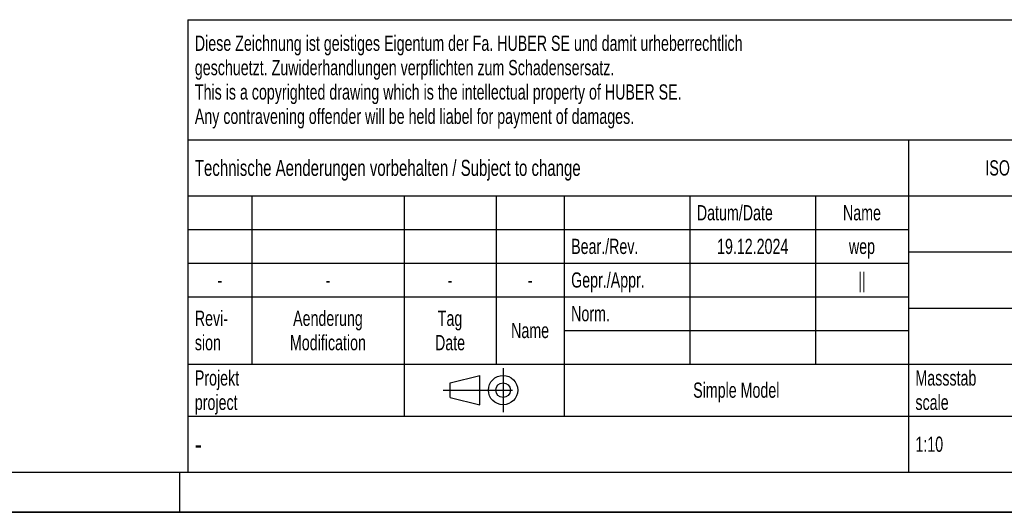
# Model space of a CAD drawing. Header units: millimetres. Extents: x 0 to 4200, y 0 to 2970.
# Tile 4 of 14: x 2100 to 3330, y 0 to 615. Entities that reach past the tile are written whole.
import ezdxf

# ---------------------------------------------------------------- set-up
doc = ezdxf.new("R2010")
doc.units = ezdxf.units.MM
doc.header["$LTSCALE"] = 231
doc.linetypes.add('CENTER', pattern=[0.6, 0.375, -0.075, 0.075, -0.075])
doc.layers.get('0').update_dxf_attribs({"linetype": 'CONTINUOUS'})
doc.styles.get("Standard").update_dxf_attribs({"font": 'txt', "width": 0.7})
doc.styles.add('TEXTSTYLE_4', font='txt', dxfattribs={"width": 0.8})
doc.styles.add('TEXTSTYLE_5', font='txt')

# ---------------------------------------------------------------- blocks, each defined once
blk = doc.blocks.new('PROJEKTIONSMETHODE_1_BL3', base_point=(2680, 152.5))
at = {"color": 2, "linetype": 'CENTER'}
for p, q in [((2703.8, 180), (2703.8, 125)), ((2628.7, 152.5), (2731.3, 152.5))]:
    blk.add_line(p, q, dxfattribs=at)
at = {"color": 2, "linetype": 'Continuous'}
for p, q in [((2637.8, 161.7), (2674.5, 170.8)), ((2637.8, 143.3), (2637.8, 161.7)), ((2674.5, 134.2), (2674.5, 170.8)), ((2637.8, 143.3), (2674.5, 134.2))]:
    blk.add_line(p, q, dxfattribs=at)
for radius in [18.3, 9.17]:
    blk.add_circle((2703.8, 152.5), radius, dxfattribs=at)
blk = doc.blocks.new('*T14')
at = {"color": 3, "linetype": 'Continuous'}
for p, q in [((0, 0), (1840, 0)), ((0, 0), (0, -565)), ((1200, 0), (1200, -220)), ((1840, 0), (1840, -565)), ((0, -150), (1200, -150)), ((900, -150), (900, -565)), ((0, -220), (1840, -220)), ((80, -220), (80, -430)), ((270, -220), (270, -495)), ((385, -220), (385, -430)), ((470, -220), (470, -495)), ((627, -220), (627, -430)), ((784, -220), (784, -430)), ((0, -262), (900, -262)), ((900, -290), (1840, -290)), ((0, -304), (900, -304)), ((0, -346), (900, -346)), ((900, -360), (1840, -360)), ((470, -388), (900, -388)), ((0, -430), (1840, -430)), ((1200, -430), (1200, -565)), ((1710, -430), (1710, -565)), ((0, -495), (1840, -495)), ((0, -565), (1840, -565))]:
    blk.add_line(p, q, dxfattribs=at)
at = {"color": 2, "linetype": 'Continuous', "line_spacing_factor": 0.96}
for s, insert, char_height, width, attachment_point in [('Diese Zeichnung ist geistiges Eigentum der Fa. HUBER SE und damit urheberrechtlich \\Pgeschuetzt. Zuwiderhandlungen verpflichten zum Schadensersatz.\\PThis is a copyrighted drawing which is the intellectual property of HUBER SE.\\PAny contravening offender will be held liabel for payment of damages.', (8.75, -19.9), 19, 2214.8571, 1), ('Technische Aenderungen vorbehalten / Subject to change', (8.75, -175), 20, 1524.7619, 1), ('ISO 2768-mK', (1050, -175.5), 19, 332.9524, 2), ('Datum/Date', (635.75, -231.5), 19, 292.2381, 1), ('Name', (842, -231.5), 19, 126.6667, 2), ('Schachtabdeckung', (1370, -240), 30, 680, 2), ('Bear./Rev.', (478.75, -273.5), 19, 272.3333, 1), ('19.12.2024', (705.5, -273.5), 19, 273.2381, 2), ('wep', (842, -273.5), 19, 99.5238, 2), ('manhole cover', (1370, -310), 30, 564.2857, 2), ('Gepr./Appr.', (478.75, -315.5), 19, 299.4762, 1), ('||', (842, -315.5), 19, 50.6667, 2), ('-', (40, -315.5), 19, 34.381, 2), ('-', (175, -315.5), 19, 34.381, 2), ('-', (327.5, -315.5), 19, 34.381, 2), ('-', (427.5, -315.5), 19, 34.381, 2), ('Revi-\\Psion', (8.75, -363.3), 19, 138.4286, 1), ('Aenderung\\PModification', (175, -363.3), 19, 303.0952, 2), ('Tag\\PDate', (327.5, -363.3), 19, 117.619, 2), ('Norm. ', (478.75, -357.5), 19, 175.5238, 1), ('Name', (427.5, -378.5), 19, 126.6667, 2), ('SD1.1 GD 1000x1000 DL', (1370, -380), 30, 945.7143, 2), ('Projekt\\Pproject', (8.75, -437.8), 19, 183.6667, 1), ('Massstab\\Pscale', (908.75, -437.8), 19, 224.381, 1), ('Nummer\\Pnumber', (1208.75, -437.8), 19, 186.381, 1), ('Blatt\\Psheet', (1775, -437.8), 19, 137.5238, 2), ('Simple Model', (685, -453), 19, 328.4286, 2), ('1:10', (908.75, -520.5), 19, 94.0952, 1), ('1/1', (1775, -520.5), 19, 79.619, 2)]:
    blk.add_mtext(s, dxfattribs=dict(at, insert=insert, char_height=char_height, width=width, attachment_point=attachment_point))
for s, insert, char_height, width, attachment_point, style in [('52335839', (1701.25, -510), 40, 586.6667, 3, 'TEXTSTYLE_5'), ('-', (8.75, -517.5), 25, 18.3333, 1, 'TEXTSTYLE_4')]:
    blk.add_mtext(s, dxfattribs=dict(at, insert=insert, char_height=char_height, width=width, attachment_point=attachment_point, style=style))

msp = doc.modelspace()

# ---------------------------------------------------------------- linework, layer by layer
at = {"color": 5, "linetype": 'Continuous'}
msp.add_line((50, 50), (4150, 50), dxfattribs=at)
at = {"color": 3, "linetype": 'Continuous'}
for p, q in [((2300, 0), (2300, 50)), ((4200, 0), (0, 0))]:
    msp.add_line(p, q, dxfattribs=at)
at = {"color": 7, "linetype": 'Continuous'}
msp.add_line((0, 0), (4200, 0), dxfattribs=at)

# ---------------------------------------------------------------- block references
msp.add_blockref('*T14', (2310, 615))
at = {"color": 2, "linetype": 'Continuous'}
msp.add_blockref('PROJEKTIONSMETHODE_1_BL3', (2680, 152.5), dxfattribs=at)

doc.saveas('drawing.dxf')
